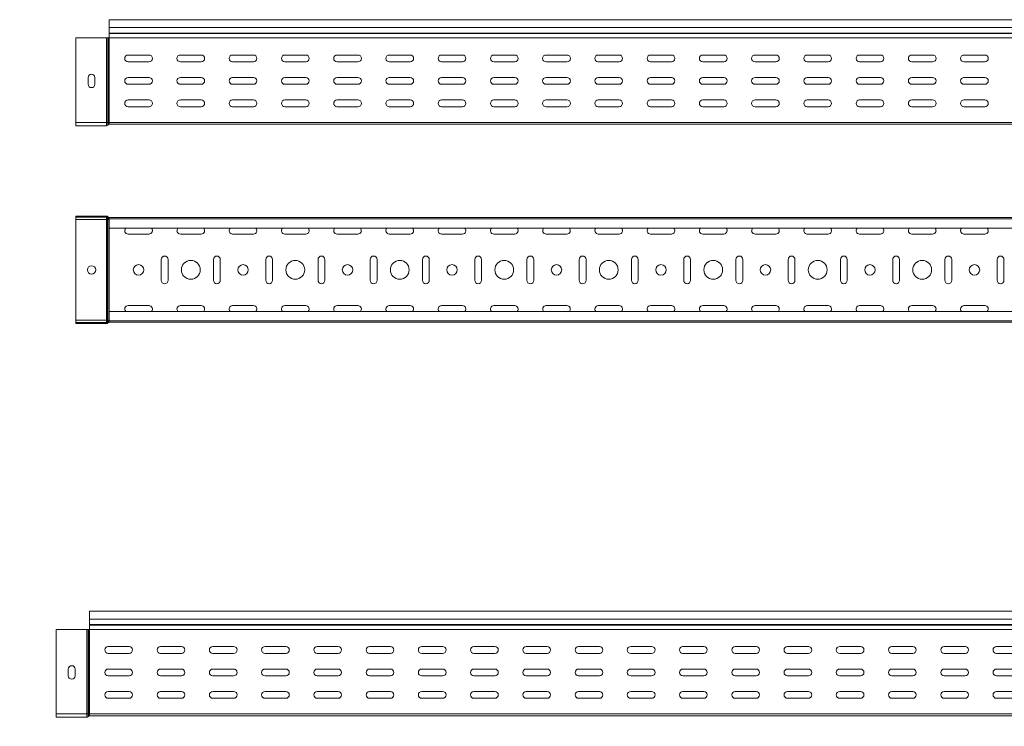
# Model space of a CAD drawing. Header units: millimetres. Extents: x -687 to 2818, y -3045 to -131.
# Tile 7 of 11: x 255 to 1198, y -807 to -131. Entities that reach past the tile are written whole.
import ezdxf

# ---------------------------------------------------------------- set-up
doc = ezdxf.new("R2010")
doc.units = ezdxf.units.MM
doc.styles.add('SLDTEXTSTYLE0', font='TXT', dxfattribs={"width": 0.7, "bigfont": 'bigfont'})

msp = doc.modelspace()

# ---------------------------------------------------------------- linework, layer by layer
at = {"color": 7, "linetype": 'Continuous', "lineweight": 15}
for p, q in [((2809.2, -131.13), (341.2, -131.13)), ((341.2, -138.58), (341.2, -131.13)), ((341.2, -138.58), (2809.2, -138.58)), ((341.2, -143.89), (341.2, -138.58)), ((309.2, -229.33), (309.2, -148.39)), ((338.53, -148.39), (309.2, -148.39)), ((338.53, -229.33), (338.53, -148.39)), ((339.86, -148.39), (338.53, -148.39)), ((339.86, -229.33), (339.86, -148.39)), ((340.33, -148.39), (339.86, -148.39)), ((340.33, -229.33), (340.33, -148.39)), ((341, -148.39), (340.33, -148.39)), ((341, -229.33), (341, -148.39)), ((341.2, -148.39), (341, -148.39)), ((341.2, -143.89), (2809.2, -143.89)), ((341.2, -144.25), (341.2, -143.89)), ((341.2, -144.25), (2809.2, -144.25)), ((341.2, -148.39), (341.2, -144.25)), ((341.2, -229.33), (341.2, -148.39)), ((341.2, -148.39), (2809.2, -148.39)), ((379.2, -164.9), (359.2, -164.9)), ((429.2, -164.9), (409.2, -164.9)), ((479.2, -164.9), (459.2, -164.9)), ((529.2, -164.9), (509.2, -164.9)), ((579.2, -164.9), (559.2, -164.9)), ((629.2, -164.9), (609.2, -164.9)), ((679.2, -164.9), (659.2, -164.9)), ((729.2, -164.9), (709.2, -164.9)), ((779.2, -164.9), (759.2, -164.9)), ((829.2, -164.9), (809.2, -164.9)), ((879.2, -164.9), (859.2, -164.9)), ((929.2, -164.9), (909.2, -164.9)), ((979.2, -164.9), (959.2, -164.9)), ((1029.2, -164.9), (1009.2, -164.9)), ((1079.2, -164.9), (1059.2, -164.9)), ((1129.2, -164.9), (1109.2, -164.9)), ((1179.2, -164.9), (1159.2, -164.9)), ((359.2, -171.4), (379.2, -171.4)), ((409.2, -171.4), (429.2, -171.4)), ((459.2, -171.4), (479.2, -171.4)), ((509.2, -171.4), (529.2, -171.4)), ((559.2, -171.4), (579.2, -171.4)), ((609.2, -171.4), (629.2, -171.4)), ((659.2, -171.4), (679.2, -171.4)), ((709.2, -171.4), (729.2, -171.4)), ((759.2, -171.4), (779.2, -171.4)), ((809.2, -171.4), (829.2, -171.4)), ((859.2, -171.4), (879.2, -171.4)), ((909.2, -171.4), (929.2, -171.4)), ((959.2, -171.4), (979.2, -171.4)), ((1009.2, -171.4), (1029.2, -171.4)), ((1059.2, -171.4), (1079.2, -171.4)), ((1109.2, -171.4), (1129.2, -171.4)), ((1159.2, -171.4), (1179.2, -171.4)), ((320.95, -192.9), (320.95, -186.4)), ((327.45, -186.4), (327.45, -192.9)), ((359.2, -186.4), (379.2, -186.4)), ((409.2, -186.4), (429.2, -186.4)), ((459.2, -186.4), (479.2, -186.4)), ((509.2, -186.4), (529.2, -186.4)), ((559.2, -186.4), (579.2, -186.4)), ((609.2, -186.4), (629.2, -186.4)), ((659.2, -186.4), (679.2, -186.4)), ((709.2, -186.4), (729.2, -186.4)), ((759.2, -186.4), (779.2, -186.4)), ((809.2, -186.4), (829.2, -186.4)), ((859.2, -186.4), (879.2, -186.4)), ((909.2, -186.4), (929.2, -186.4)), ((959.2, -186.4), (979.2, -186.4)), ((1009.2, -186.4), (1029.2, -186.4)), ((1059.2, -186.4), (1079.2, -186.4)), ((1109.2, -186.4), (1129.2, -186.4)), ((1159.2, -186.4), (1179.2, -186.4)), ((379.2, -192.9), (359.2, -192.9)), ((429.2, -192.9), (409.2, -192.9)), ((479.2, -192.9), (459.2, -192.9)), ((529.2, -192.9), (509.2, -192.9)), ((579.2, -192.9), (559.2, -192.9)), ((629.2, -192.9), (609.2, -192.9)), ((679.2, -192.9), (659.2, -192.9)), ((729.2, -192.9), (709.2, -192.9)), ((779.2, -192.9), (759.2, -192.9)), ((829.2, -192.9), (809.2, -192.9)), ((879.2, -192.9), (859.2, -192.9)), ((929.2, -192.9), (909.2, -192.9)), ((979.2, -192.9), (959.2, -192.9)), ((1029.2, -192.9), (1009.2, -192.9)), ((1079.2, -192.9), (1059.2, -192.9)), ((1129.2, -192.9), (1109.2, -192.9)), ((1179.2, -192.9), (1159.2, -192.9)), ((359.2, -207.9), (379.2, -207.9)), ((379.2, -214.4), (359.2, -214.4)), ((409.2, -207.9), (429.2, -207.9)), ((429.2, -214.4), (409.2, -214.4)), ((459.2, -207.9), (479.2, -207.9)), ((479.2, -214.4), (459.2, -214.4)), ((509.2, -207.9), (529.2, -207.9)), ((529.2, -214.4), (509.2, -214.4)), ((559.2, -207.9), (579.2, -207.9)), ((579.2, -214.4), (559.2, -214.4)), ((609.2, -207.9), (629.2, -207.9)), ((629.2, -214.4), (609.2, -214.4)), ((659.2, -207.9), (679.2, -207.9)), ((679.2, -214.4), (659.2, -214.4)), ((709.2, -207.9), (729.2, -207.9)), ((729.2, -214.4), (709.2, -214.4)), ((759.2, -207.9), (779.2, -207.9)), ((779.2, -214.4), (759.2, -214.4)), ((809.2, -207.9), (829.2, -207.9)), ((829.2, -214.4), (809.2, -214.4)), ((859.2, -207.9), (879.2, -207.9)), ((879.2, -214.4), (859.2, -214.4)), ((909.2, -207.9), (929.2, -207.9)), ((929.2, -214.4), (909.2, -214.4)), ((959.2, -207.9), (979.2, -207.9)), ((979.2, -214.4), (959.2, -214.4)), ((1009.2, -207.9), (1029.2, -207.9)), ((1029.2, -214.4), (1009.2, -214.4)), ((1059.2, -207.9), (1079.2, -207.9)), ((1079.2, -214.4), (1059.2, -214.4)), ((1109.2, -207.9), (1129.2, -207.9)), ((1129.2, -214.4), (1109.2, -214.4)), ((1159.2, -207.9), (1179.2, -207.9)), ((1179.2, -214.4), (1159.2, -214.4)), ((338.53, -229.33), (309.2, -229.33)), ((309.2, -232.53), (309.2, -229.33)), ((338.53, -232.53), (309.2, -232.53)), ((338.53, -232.53), (338.53, -229.33)), ((339.86, -229.33), (338.53, -229.33)), ((339.86, -231.94), (339.86, -229.33)), ((340.33, -229.33), (339.86, -229.33)), ((340.33, -231.42), (339.86, -231.94)), ((340.33, -231.42), (340.33, -229.33)), ((341, -229.33), (340.33, -229.33)), ((341, -231.13), (341, -229.33)), ((341.2, -229.33), (341, -229.33)), ((341.2, -231.13), (341, -231.13)), ((341.2, -231.13), (341.2, -229.33)), ((341.2, -229.33), (2809.2, -229.33)), ((341.2, -231.13), (2809.2, -231.13)), ((338.53, -319.06), (309.2, -319.06)), ((309.2, -319.96), (309.2, -319.06)), ((338.53, -319.96), (309.2, -319.96)), ((309.2, -319.96), (309.2, -322.26)), ((338.53, -319.96), (338.53, -319.06)), ((338.53, -319.96), (338.53, -322.26)), ((339.2, -320.25), (339.86, -319.65)), ((339.67, -320.77), (339.2, -320.25)), ((339.2, -320.25), (339.2, -322.26)), ((339.67, -320.77), (340.33, -320.16)), ((340.33, -320.16), (339.86, -319.65)), ((338.53, -322.26), (309.2, -322.26)), ((309.2, -322.26), (309.2, -418.66)), ((339.2, -322.26), (338.53, -322.26)), ((338.53, -322.26), (338.53, -418.66)), ((339.67, -322.26), (339.2, -322.26)), ((339.2, -322.26), (339.2, -418.66)), ((339.67, -320.77), (339.67, -322.26)), ((341, -322.26), (339.67, -322.26)), ((339.67, -322.26), (339.67, -418.66)), ((341.2, -320.46), (341, -320.46)), ((341, -321.36), (341, -320.46)), ((341.2, -321.36), (341, -321.36)), ((341, -321.36), (341, -322.26)), ((341.2, -322.26), (341, -322.26)), ((341, -322.26), (341, -418.66)), ((341.2, -321.58), (341.2, -320.46)), ((341.2, -320.46), (2809.2, -320.46)), ((2809.2, -321.58), (341.2, -321.58)), ((341.2, -330.68), (341.2, -321.58)), ((341.2, -330.68), (2809.2, -330.68)), ((341.2, -330.68), (341.2, -410.23)), ((359.2, -336.21), (379.2, -336.21)), ((409.2, -336.21), (429.2, -336.21)), ((459.2, -336.21), (479.2, -336.21)), ((509.2, -336.21), (529.2, -336.21)), ((559.2, -336.21), (579.2, -336.21)), ((609.2, -336.21), (629.2, -336.21)), ((659.2, -336.21), (679.2, -336.21)), ((709.2, -336.21), (729.2, -336.21)), ((759.2, -336.21), (779.2, -336.21)), ((809.2, -336.21), (829.2, -336.21)), ((859.2, -336.21), (879.2, -336.21)), ((909.2, -336.21), (929.2, -336.21)), ((959.2, -336.21), (979.2, -336.21)), ((1009.2, -336.21), (1029.2, -336.21)), ((1059.2, -336.21), (1079.2, -336.21)), ((1109.2, -336.21), (1129.2, -336.21)), ((1159.2, -336.21), (1179.2, -336.21)), ((390.95, -360.46), (390.95, -380.46)), ((397.45, -380.46), (397.45, -360.46)), ((440.95, -360.46), (440.95, -380.46)), ((447.45, -380.46), (447.45, -360.46)), ((490.95, -360.46), (490.95, -380.46)), ((497.45, -380.46), (497.45, -360.46)), ((540.95, -360.46), (540.95, -380.46)), ((547.45, -380.46), (547.45, -360.46)), ((590.95, -360.46), (590.95, -380.46)), ((597.45, -380.46), (597.45, -360.46)), ((640.95, -360.46), (640.95, -380.46)), ((647.45, -380.46), (647.45, -360.46)), ((690.95, -360.46), (690.95, -380.46)), ((697.45, -380.46), (697.45, -360.46)), ((740.95, -360.46), (740.95, -380.46)), ((747.45, -380.46), (747.45, -360.46)), ((790.95, -360.46), (790.95, -380.46)), ((797.45, -380.46), (797.45, -360.46)), ((840.95, -360.46), (840.95, -380.46)), ((847.45, -380.46), (847.45, -360.46)), ((890.95, -360.46), (890.95, -380.46)), ((897.45, -380.46), (897.45, -360.46)), ((940.95, -360.46), (940.95, -380.46)), ((947.45, -380.46), (947.45, -360.46)), ((990.95, -360.46), (990.95, -380.46)), ((997.45, -380.46), (997.45, -360.46)), ((1040.95, -360.46), (1040.95, -380.46)), ((1047.45, -380.46), (1047.45, -360.46)), ((1090.95, -360.46), (1090.95, -380.46)), ((1097.45, -380.46), (1097.45, -360.46)), ((1140.95, -360.46), (1140.95, -380.46)), ((1147.45, -380.46), (1147.45, -360.46)), ((1190.95, -360.46), (1190.95, -380.46)), ((1197.45, -380.46), (1197.45, -360.46)), ((379.2, -404.71), (359.2, -404.71)), ((429.2, -404.71), (409.2, -404.71)), ((479.2, -404.71), (459.2, -404.71)), ((529.2, -404.71), (509.2, -404.71)), ((579.2, -404.71), (559.2, -404.71)), ((629.2, -404.71), (609.2, -404.71)), ((679.2, -404.71), (659.2, -404.71)), ((729.2, -404.71), (709.2, -404.71)), ((779.2, -404.71), (759.2, -404.71)), ((829.2, -404.71), (809.2, -404.71)), ((879.2, -404.71), (859.2, -404.71)), ((929.2, -404.71), (909.2, -404.71)), ((979.2, -404.71), (959.2, -404.71)), ((1029.2, -404.71), (1009.2, -404.71)), ((1079.2, -404.71), (1059.2, -404.71)), ((1129.2, -404.71), (1109.2, -404.71)), ((1179.2, -404.71), (1159.2, -404.71)), ((2809.2, -410.23), (341.2, -410.23)), ((341.2, -419.33), (341.2, -410.23)), ((338.53, -418.66), (309.2, -418.66)), ((309.2, -418.66), (309.2, -420.96)), ((309.2, -420.96), (309.2, -421.86)), ((338.53, -420.96), (309.2, -420.96)), ((338.53, -421.86), (309.2, -421.86)), ((339.2, -418.66), (338.53, -418.66)), ((338.53, -418.66), (338.53, -420.96)), ((338.53, -420.96), (338.53, -421.86)), ((339.2, -418.66), (339.2, -420.66)), ((339.67, -418.66), (339.2, -418.66)), ((339.67, -420.15), (339.2, -420.66)), ((339.2, -420.66), (339.86, -421.27)), ((341, -418.66), (339.67, -418.66)), ((339.67, -418.66), (339.67, -420.15)), ((339.67, -420.15), (340.33, -420.75)), ((340.33, -420.75), (339.86, -421.27)), ((341.2, -418.66), (341, -418.66)), ((341, -418.66), (341, -419.56)), ((341, -419.56), (341, -420.46)), ((341.2, -419.56), (341, -419.56)), ((341.2, -420.46), (341, -420.46)), ((341.2, -419.33), (2809.2, -419.33)), ((341.2, -420.46), (341.2, -419.33)), ((341.2, -420.46), (2809.2, -420.46)), ((2790.22, -697.12), (322.22, -697.12)), ((322.22, -704.58), (322.22, -697.12)), ((322.22, -704.58), (2790.22, -704.58)), ((322.22, -709.89), (322.22, -704.58)), ((290.22, -795.32), (290.22, -714.38)), ((319.55, -714.38), (290.22, -714.38)), ((319.55, -795.32), (319.55, -714.38)), ((320.88, -714.38), (319.55, -714.38)), ((320.88, -795.32), (320.88, -714.38)), ((321.35, -714.38), (320.88, -714.38)), ((321.35, -795.32), (321.35, -714.38)), ((322.02, -714.38), (321.35, -714.38)), ((322.02, -795.32), (322.02, -714.38)), ((322.22, -714.38), (322.02, -714.38)), ((322.22, -709.89), (2790.22, -709.89)), ((322.22, -710.25), (322.22, -709.89)), ((322.22, -714.38), (322.22, -710.25)), ((322.22, -710.25), (2790.22, -710.25)), ((322.22, -714.38), (2790.22, -714.38)), ((322.22, -795.32), (322.22, -714.38)), ((360.22, -730.87), (340.22, -730.87)), ((410.22, -730.87), (390.22, -730.87)), ((460.22, -730.87), (440.22, -730.87)), ((510.22, -730.87), (490.22, -730.87)), ((560.22, -730.87), (540.22, -730.87)), ((610.22, -730.87), (590.22, -730.87)), ((660.22, -730.87), (640.22, -730.87)), ((710.22, -730.87), (690.22, -730.87)), ((760.22, -730.87), (740.22, -730.87)), ((810.22, -730.87), (790.22, -730.87)), ((860.22, -730.87), (840.22, -730.87)), ((910.22, -730.87), (890.22, -730.87)), ((960.22, -730.87), (940.22, -730.87)), ((1010.22, -730.87), (990.22, -730.87)), ((1060.22, -730.87), (1040.22, -730.87)), ((1110.22, -730.87), (1090.22, -730.87)), ((1160.22, -730.87), (1140.22, -730.87)), ((1210.22, -730.87), (1190.22, -730.87)), ((340.22, -737.37), (360.22, -737.37)), ((390.22, -737.37), (410.22, -737.37)), ((440.22, -737.37), (460.22, -737.37)), ((490.22, -737.37), (510.22, -737.37)), ((540.22, -737.37), (560.22, -737.37)), ((590.22, -737.37), (610.22, -737.37)), ((640.22, -737.37), (660.22, -737.37)), ((690.22, -737.37), (710.22, -737.37)), ((740.22, -737.37), (760.22, -737.37)), ((790.22, -737.37), (810.22, -737.37)), ((840.22, -737.37), (860.22, -737.37)), ((890.22, -737.37), (910.22, -737.37)), ((940.22, -737.37), (960.22, -737.37)), ((990.22, -737.37), (1010.22, -737.37)), ((1040.22, -737.37), (1060.22, -737.37)), ((1090.22, -737.37), (1110.22, -737.37)), ((1140.22, -737.37), (1160.22, -737.37)), ((1190.22, -737.37), (1210.22, -737.37)), ((301.97, -752.39), (301.97, -758.89)), ((308.47, -758.89), (308.47, -752.39)), ((360.22, -752.37), (340.22, -752.37)), ((410.22, -752.37), (390.22, -752.37)), ((460.22, -752.37), (440.22, -752.37)), ((510.22, -752.37), (490.22, -752.37)), ((560.22, -752.37), (540.22, -752.37)), ((610.22, -752.37), (590.22, -752.37)), ((660.22, -752.37), (640.22, -752.37)), ((710.22, -752.37), (690.22, -752.37)), ((760.22, -752.37), (740.22, -752.37)), ((810.22, -752.37), (790.22, -752.37)), ((860.22, -752.37), (840.22, -752.37)), ((910.22, -752.37), (890.22, -752.37)), ((960.22, -752.37), (940.22, -752.37)), ((1010.22, -752.37), (990.22, -752.37)), ((1060.22, -752.37), (1040.22, -752.37)), ((1110.22, -752.37), (1090.22, -752.37)), ((1160.22, -752.37), (1140.22, -752.37)), ((1210.22, -752.37), (1190.22, -752.37)), ((340.22, -758.87), (360.22, -758.87)), ((390.22, -758.87), (410.22, -758.87)), ((440.22, -758.87), (460.22, -758.87)), ((490.22, -758.87), (510.22, -758.87)), ((540.22, -758.87), (560.22, -758.87)), ((590.22, -758.87), (610.22, -758.87)), ((640.22, -758.87), (660.22, -758.87)), ((690.22, -758.87), (710.22, -758.87)), ((740.22, -758.87), (760.22, -758.87)), ((790.22, -758.87), (810.22, -758.87)), ((840.22, -758.87), (860.22, -758.87)), ((890.22, -758.87), (910.22, -758.87)), ((940.22, -758.87), (960.22, -758.87)), ((990.22, -758.87), (1010.22, -758.87)), ((1040.22, -758.87), (1060.22, -758.87)), ((1090.22, -758.87), (1110.22, -758.87)), ((1140.22, -758.87), (1160.22, -758.87)), ((1190.22, -758.87), (1210.22, -758.87)), ((360.22, -773.87), (340.22, -773.87)), ((340.22, -780.37), (360.22, -780.37)), ((410.22, -773.87), (390.22, -773.87)), ((390.22, -780.37), (410.22, -780.37)), ((460.22, -773.87), (440.22, -773.87)), ((440.22, -780.37), (460.22, -780.37)), ((510.22, -773.87), (490.22, -773.87)), ((490.22, -780.37), (510.22, -780.37)), ((560.22, -773.87), (540.22, -773.87)), ((540.22, -780.37), (560.22, -780.37)), ((610.22, -773.87), (590.22, -773.87)), ((590.22, -780.37), (610.22, -780.37)), ((660.22, -773.87), (640.22, -773.87)), ((640.22, -780.37), (660.22, -780.37)), ((710.22, -773.87), (690.22, -773.87)), ((690.22, -780.37), (710.22, -780.37)), ((760.22, -773.87), (740.22, -773.87)), ((740.22, -780.37), (760.22, -780.37)), ((810.22, -773.87), (790.22, -773.87)), ((790.22, -780.37), (810.22, -780.37)), ((860.22, -773.87), (840.22, -773.87)), ((840.22, -780.37), (860.22, -780.37)), ((910.22, -773.87), (890.22, -773.87)), ((890.22, -780.37), (910.22, -780.37)), ((960.22, -773.87), (940.22, -773.87)), ((940.22, -780.37), (960.22, -780.37)), ((1010.22, -773.87), (990.22, -773.87)), ((990.22, -780.37), (1010.22, -780.37)), ((1060.22, -773.87), (1040.22, -773.87)), ((1040.22, -780.37), (1060.22, -780.37)), ((1110.22, -773.87), (1090.22, -773.87)), ((1090.22, -780.37), (1110.22, -780.37)), ((1160.22, -773.87), (1140.22, -773.87)), ((1140.22, -780.37), (1160.22, -780.37)), ((1210.22, -773.87), (1190.22, -773.87)), ((1190.22, -780.37), (1210.22, -780.37)), ((319.55, -795.32), (290.22, -795.32)), ((290.22, -798.52), (290.22, -795.32)), ((319.55, -798.52), (290.22, -798.52)), ((319.55, -798.52), (319.55, -795.32)), ((320.88, -795.32), (319.55, -795.32)), ((320.88, -797.93), (320.88, -795.32)), ((321.35, -795.32), (320.88, -795.32)), ((321.35, -797.42), (320.88, -797.93)), ((321.35, -797.42), (321.35, -795.32)), ((322.02, -795.32), (321.35, -795.32)), ((322.02, -797.12), (322.02, -795.32)), ((322.22, -795.32), (322.02, -795.32)), ((322.22, -797.12), (322.02, -797.12)), ((322.22, -795.32), (2790.22, -795.32)), ((322.22, -797.12), (322.22, -795.32)), ((322.22, -797.12), (2790.22, -797.12))]:
    msp.add_line(p, q, dxfattribs=at)
for centre, radius in [((324.2, -370.46), 4), ((369.2, -370.46), 5), ((419.2, -370.46), 9), ((469.2, -370.46), 5), ((519.2, -370.46), 9), ((569.2, -370.46), 5), ((619.2, -370.46), 9), ((669.2, -370.46), 5), ((719.2, -370.46), 9), ((769.2, -370.46), 5), ((819.2, -370.46), 9), ((869.2, -370.46), 5), ((919.2, -370.46), 9), ((969.2, -370.46), 5), ((1019.2, -370.46), 9), ((1069.2, -370.46), 5), ((1119.2, -370.46), 9), ((1169.2, -370.46), 5)]:
    msp.add_circle(centre, radius, dxfattribs=at)
for centre, radius, start, end in [((359.2, -168.15), 3.25, 90, 270), ((379.2, -168.15), 3.25, 270, 90), ((409.2, -168.15), 3.25, 90, 270), ((429.2, -168.15), 3.25, 270, 90), ((459.2, -168.15), 3.25, 90, 270), ((479.2, -168.15), 3.25, 270, 90), ((509.2, -168.15), 3.25, 90, 270), ((529.2, -168.15), 3.25, 270, 90), ((559.2, -168.15), 3.25, 90, 270), ((579.2, -168.15), 3.25, 270, 90), ((609.2, -168.15), 3.25, 90, 270), ((629.2, -168.15), 3.25, 270, 90), ((659.2, -168.15), 3.25, 90, 270), ((679.2, -168.15), 3.25, 270, 90), ((709.2, -168.15), 3.25, 90, 270), ((729.2, -168.15), 3.25, 270, 90), ((759.2, -168.15), 3.25, 90, 270), ((779.2, -168.15), 3.25, 270, 90), ((809.2, -168.15), 3.25, 90, 270), ((829.2, -168.15), 3.25, 270, 90), ((859.2, -168.15), 3.25, 90, 270), ((879.2, -168.15), 3.25, 270, 90), ((909.2, -168.15), 3.25, 90, 270), ((929.2, -168.15), 3.25, 270, 90), ((959.2, -168.15), 3.25, 90, 270), ((979.2, -168.15), 3.25, 270, 90), ((1009.2, -168.15), 3.25, 90, 270), ((1029.2, -168.15), 3.25, 270, 90), ((1059.2, -168.15), 3.25, 90, 270), ((1079.2, -168.15), 3.25, 270, 90), ((1109.2, -168.15), 3.25, 90, 270), ((1129.2, -168.15), 3.25, 270, 90), ((1159.2, -168.15), 3.25, 90, 270), ((1179.2, -168.15), 3.25, 270, 90), ((324.2, -186.4), 3.25, 0, 180), ((359.2, -189.65), 3.25, 90, 270), ((379.2, -189.65), 3.25, 270, 90), ((409.2, -189.65), 3.25, 90, 270), ((429.2, -189.65), 3.25, 270, 90), ((459.2, -189.65), 3.25, 90, 270), ((479.2, -189.65), 3.25, 270, 90), ((509.2, -189.65), 3.25, 90, 270), ((529.2, -189.65), 3.25, 270, 90), ((559.2, -189.65), 3.25, 90, 270), ((579.2, -189.65), 3.25, 270, 90), ((609.2, -189.65), 3.25, 90, 270), ((629.2, -189.65), 3.25, 270, 90), ((659.2, -189.65), 3.25, 90, 270), ((679.2, -189.65), 3.25, 270, 90), ((709.2, -189.65), 3.25, 90, 270), ((729.2, -189.65), 3.25, 270, 90), ((759.2, -189.65), 3.25, 90, 270), ((779.2, -189.65), 3.25, 270, 90), ((809.2, -189.65), 3.25, 90, 270), ((829.2, -189.65), 3.25, 270, 90), ((859.2, -189.65), 3.25, 90, 270), ((879.2, -189.65), 3.25, 270, 90), ((909.2, -189.65), 3.25, 90, 270), ((929.2, -189.65), 3.25, 270, 90), ((959.2, -189.65), 3.25, 90, 270), ((979.2, -189.65), 3.25, 270, 90), ((1009.2, -189.65), 3.25, 90, 270), ((1029.2, -189.65), 3.25, 270, 90), ((1059.2, -189.65), 3.25, 90, 270), ((1079.2, -189.65), 3.25, 270, 90), ((1109.2, -189.65), 3.25, 90, 270), ((1129.2, -189.65), 3.25, 270, 90), ((1159.2, -189.65), 3.25, 90, 270), ((1179.2, -189.65), 3.25, 270, 90), ((324.2, -192.9), 3.25, 180, 0), ((359.2, -211.15), 3.25, 90, 270), ((379.2, -211.15), 3.25, 270, 90), ((409.2, -211.15), 3.25, 90, 270), ((429.2, -211.15), 3.25, 270, 90), ((459.2, -211.15), 3.25, 90, 270), ((479.2, -211.15), 3.25, 270, 90), ((509.2, -211.15), 3.25, 90, 270), ((529.2, -211.15), 3.25, 270, 90), ((559.2, -211.15), 3.25, 90, 270), ((579.2, -211.15), 3.25, 270, 90), ((609.2, -211.15), 3.25, 90, 270), ((629.2, -211.15), 3.25, 270, 90), ((659.2, -211.15), 3.25, 90, 270), ((679.2, -211.15), 3.25, 270, 90), ((709.2, -211.15), 3.25, 90, 270), ((729.2, -211.15), 3.25, 270, 90), ((759.2, -211.15), 3.25, 90, 270), ((779.2, -211.15), 3.25, 270, 90), ((809.2, -211.15), 3.25, 90, 270), ((829.2, -211.15), 3.25, 270, 90), ((859.2, -211.15), 3.25, 90, 270), ((879.2, -211.15), 3.25, 270, 90), ((909.2, -211.15), 3.25, 90, 270), ((929.2, -211.15), 3.25, 270, 90), ((959.2, -211.15), 3.25, 90, 270), ((979.2, -211.15), 3.25, 270, 90), ((1009.2, -211.15), 3.25, 90, 270), ((1029.2, -211.15), 3.25, 270, 90), ((1059.2, -211.15), 3.25, 90, 270), ((1079.2, -211.15), 3.25, 270, 90), ((1109.2, -211.15), 3.25, 90, 270), ((1129.2, -211.15), 3.25, 270, 90), ((1159.2, -211.15), 3.25, 90, 270), ((1179.2, -211.15), 3.25, 270, 90), ((338.53, -230.73), 1.8, 270, 317.68589), ((341, -232.03), 0.9, 90, 137.68589), ((338.53, -320.86), 1.8, 42.31411, 90), ((338.53, -320.86), 0.9, 42.31411, 90), ((341, -319.56), 0.9, 222.31411, 270), ((341, -319.56), 1.8, 222.31411, 270), ((359.2, -332.96), 3.25, 135.573, 270), ((379.2, -332.96), 3.25, 270, 44.427), ((409.2, -332.96), 3.25, 135.573, 270), ((429.2, -332.96), 3.25, 270, 44.427), ((459.2, -332.96), 3.25, 135.573, 270), ((479.2, -332.96), 3.25, 270, 44.427), ((509.2, -332.96), 3.25, 135.573, 270), ((529.2, -332.96), 3.25, 270, 44.427), ((559.2, -332.96), 3.25, 135.573, 270), ((579.2, -332.96), 3.25, 270, 44.427), ((609.2, -332.96), 3.25, 135.573, 270), ((629.2, -332.96), 3.25, 270, 44.427), ((659.2, -332.96), 3.25, 135.573, 270), ((679.2, -332.96), 3.25, 270, 44.427), ((709.2, -332.96), 3.25, 135.573, 270), ((729.2, -332.96), 3.25, 270, 44.427), ((759.2, -332.96), 3.25, 135.573, 270), ((779.2, -332.96), 3.25, 270, 44.427), ((809.2, -332.96), 3.25, 135.573, 270), ((829.2, -332.96), 3.25, 270, 44.427), ((859.2, -332.96), 3.25, 135.573, 270), ((879.2, -332.96), 3.25, 270, 44.427), ((909.2, -332.96), 3.25, 135.573, 270), ((929.2, -332.96), 3.25, 270, 44.427), ((959.2, -332.96), 3.25, 135.573, 270), ((979.2, -332.96), 3.25, 270, 44.427), ((1009.2, -332.96), 3.25, 135.573, 270), ((1029.2, -332.96), 3.25, 270, 44.427), ((1059.2, -332.96), 3.25, 135.573, 270), ((1079.2, -332.96), 3.25, 270, 44.427), ((1109.2, -332.96), 3.25, 135.573, 270), ((1129.2, -332.96), 3.25, 270, 44.427), ((1159.2, -332.96), 3.25, 135.573, 270), ((1179.2, -332.96), 3.25, 270, 44.427), ((394.2, -360.46), 3.25, 0, 180), ((444.2, -360.46), 3.25, 0, 180), ((494.2, -360.46), 3.25, 0, 180), ((544.2, -360.46), 3.25, 0, 180), ((594.2, -360.46), 3.25, 0, 180), ((644.2, -360.46), 3.25, 0, 180), ((694.2, -360.46), 3.25, 0, 180), ((744.2, -360.46), 3.25, 0, 180), ((794.2, -360.46), 3.25, 0, 180), ((844.2, -360.46), 3.25, 0, 180), ((894.2, -360.46), 3.25, 0, 180), ((944.2, -360.46), 3.25, 0, 180), ((994.2, -360.46), 3.25, 0, 180), ((1044.2, -360.46), 3.25, 0, 180), ((1094.2, -360.46), 3.25, 0, 180), ((1144.2, -360.46), 3.25, 0, 180), ((1194.2, -360.46), 3.25, 0, 180), ((394.2, -380.46), 3.25, 180, 0), ((444.2, -380.46), 3.25, 180, 0), ((494.2, -380.46), 3.25, 180, 0), ((544.2, -380.46), 3.25, 180, 0), ((594.2, -380.46), 3.25, 180, 0), ((644.2, -380.46), 3.25, 180, 0), ((694.2, -380.46), 3.25, 180, 0), ((744.2, -380.46), 3.25, 180, 0), ((794.2, -380.46), 3.25, 180, 0), ((844.2, -380.46), 3.25, 180, 0), ((894.2, -380.46), 3.25, 180, 0), ((944.2, -380.46), 3.25, 180, 0), ((994.2, -380.46), 3.25, 180, 0), ((1044.2, -380.46), 3.25, 180, 0), ((1094.2, -380.46), 3.25, 180, 0), ((1144.2, -380.46), 3.25, 180, 0), ((1194.2, -380.46), 3.25, 180, 0), ((359.2, -407.96), 3.25, 90, 224.427), ((379.2, -407.96), 3.25, 315.573, 90), ((409.2, -407.96), 3.25, 90, 224.427), ((429.2, -407.96), 3.25, 315.573, 90), ((459.2, -407.96), 3.25, 90, 224.427), ((479.2, -407.96), 3.25, 315.573, 90), ((509.2, -407.96), 3.25, 90, 224.427), ((529.2, -407.96), 3.25, 315.573, 90), ((559.2, -407.96), 3.25, 90, 224.427), ((579.2, -407.96), 3.25, 315.573, 90), ((609.2, -407.96), 3.25, 90, 224.427), ((629.2, -407.96), 3.25, 315.573, 90), ((659.2, -407.96), 3.25, 90, 224.427), ((679.2, -407.96), 3.25, 315.573, 90), ((709.2, -407.96), 3.25, 90, 224.427), ((729.2, -407.96), 3.25, 315.573, 90), ((759.2, -407.96), 3.25, 90, 224.427), ((779.2, -407.96), 3.25, 315.573, 90), ((809.2, -407.96), 3.25, 90, 224.427), ((829.2, -407.96), 3.25, 315.573, 90), ((859.2, -407.96), 3.25, 90, 224.427), ((879.2, -407.96), 3.25, 315.573, 90), ((909.2, -407.96), 3.25, 90, 224.427), ((929.2, -407.96), 3.25, 315.573, 90), ((959.2, -407.96), 3.25, 90, 224.427), ((979.2, -407.96), 3.25, 315.573, 90), ((1009.2, -407.96), 3.25, 90, 224.427), ((1029.2, -407.96), 3.25, 315.573, 90), ((1059.2, -407.96), 3.25, 90, 224.427), ((1079.2, -407.96), 3.25, 315.573, 90), ((1109.2, -407.96), 3.25, 90, 224.427), ((1129.2, -407.96), 3.25, 315.573, 90), ((1159.2, -407.96), 3.25, 90, 224.427), ((1179.2, -407.96), 3.25, 315.573, 90), ((338.53, -420.06), 0.9, 270, 317.68589), ((338.53, -420.06), 1.8, 270, 317.68589), ((341, -421.36), 1.8, 90, 137.68589), ((341, -421.36), 0.9, 90, 137.68589), ((340.22, -734.12), 3.25, 90, 270), ((360.22, -734.12), 3.25, 270, 90), ((390.22, -734.12), 3.25, 90, 270), ((410.22, -734.12), 3.25, 270, 90), ((440.22, -734.12), 3.25, 90, 270), ((460.22, -734.12), 3.25, 270, 90), ((490.22, -734.12), 3.25, 90, 270), ((510.22, -734.12), 3.25, 270, 90), ((540.22, -734.12), 3.25, 90, 270), ((560.22, -734.12), 3.25, 270, 90), ((590.22, -734.12), 3.25, 90, 270), ((610.22, -734.12), 3.25, 270, 90), ((640.22, -734.12), 3.25, 90, 270), ((660.22, -734.12), 3.25, 270, 90), ((690.22, -734.12), 3.25, 90, 270), ((710.22, -734.12), 3.25, 270, 90), ((740.22, -734.12), 3.25, 90, 270), ((760.22, -734.12), 3.25, 270, 90), ((790.22, -734.12), 3.25, 90, 270), ((810.22, -734.12), 3.25, 270, 90), ((840.22, -734.12), 3.25, 90, 270), ((860.22, -734.12), 3.25, 270, 90), ((890.22, -734.12), 3.25, 90, 270), ((910.22, -734.12), 3.25, 270, 90), ((940.22, -734.12), 3.25, 90, 270), ((960.22, -734.12), 3.25, 270, 90), ((990.22, -734.12), 3.25, 90, 270), ((1010.22, -734.12), 3.25, 270, 90), ((1040.22, -734.12), 3.25, 90, 270), ((1060.22, -734.12), 3.25, 270, 90), ((1090.22, -734.12), 3.25, 90, 270), ((1110.22, -734.12), 3.25, 270, 90), ((1140.22, -734.12), 3.25, 90, 270), ((1160.22, -734.12), 3.25, 270, 90), ((1190.22, -734.12), 3.25, 90, 270), ((305.22, -752.39), 3.25, 0, 180), ((340.22, -755.62), 3.25, 90, 270), ((360.22, -755.62), 3.25, 270, 90), ((390.22, -755.62), 3.25, 90, 270), ((410.22, -755.62), 3.25, 270, 90), ((440.22, -755.62), 3.25, 90, 270), ((460.22, -755.62), 3.25, 270, 90), ((490.22, -755.62), 3.25, 90, 270), ((510.22, -755.62), 3.25, 270, 90), ((540.22, -755.62), 3.25, 90, 270), ((560.22, -755.62), 3.25, 270, 90), ((590.22, -755.62), 3.25, 90, 270), ((610.22, -755.62), 3.25, 270, 90), ((640.22, -755.62), 3.25, 90, 270), ((660.22, -755.62), 3.25, 270, 90), ((690.22, -755.62), 3.25, 90, 270), ((710.22, -755.62), 3.25, 270, 90), ((740.22, -755.62), 3.25, 90, 270), ((760.22, -755.62), 3.25, 270, 90), ((790.22, -755.62), 3.25, 90, 270), ((810.22, -755.62), 3.25, 270, 90), ((840.22, -755.62), 3.25, 90, 270), ((860.22, -755.62), 3.25, 270, 90), ((890.22, -755.62), 3.25, 90, 270), ((910.22, -755.62), 3.25, 270, 90), ((940.22, -755.62), 3.25, 90, 270), ((960.22, -755.62), 3.25, 270, 90), ((990.22, -755.62), 3.25, 90, 270), ((1010.22, -755.62), 3.25, 270, 90), ((1040.22, -755.62), 3.25, 90, 270), ((1060.22, -755.62), 3.25, 270, 90), ((1090.22, -755.62), 3.25, 90, 270), ((1110.22, -755.62), 3.25, 270, 90), ((1140.22, -755.62), 3.25, 90, 270), ((1160.22, -755.62), 3.25, 270, 90), ((1190.22, -755.62), 3.25, 90, 270), ((305.22, -758.89), 3.25, 180, 0), ((340.22, -777.12), 3.25, 90, 270), ((360.22, -777.12), 3.25, 270, 90), ((390.22, -777.12), 3.25, 90, 270), ((410.22, -777.12), 3.25, 270, 90), ((440.22, -777.12), 3.25, 90, 270), ((460.22, -777.12), 3.25, 270, 90), ((490.22, -777.12), 3.25, 90, 270), ((510.22, -777.12), 3.25, 270, 90), ((540.22, -777.12), 3.25, 90, 270), ((560.22, -777.12), 3.25, 270, 90), ((590.22, -777.12), 3.25, 90, 270), ((610.22, -777.12), 3.25, 270, 90), ((640.22, -777.12), 3.25, 90, 270), ((660.22, -777.12), 3.25, 270, 90), ((690.22, -777.12), 3.25, 90, 270), ((710.22, -777.12), 3.25, 270, 90), ((740.22, -777.12), 3.25, 90, 270), ((760.22, -777.12), 3.25, 270, 90), ((790.22, -777.12), 3.25, 90, 270), ((810.22, -777.12), 3.25, 270, 90), ((840.22, -777.12), 3.25, 90, 270), ((860.22, -777.12), 3.25, 270, 90), ((890.22, -777.12), 3.25, 90, 270), ((910.22, -777.12), 3.25, 270, 90), ((940.22, -777.12), 3.25, 90, 270), ((960.22, -777.12), 3.25, 270, 90), ((990.22, -777.12), 3.25, 90, 270), ((1010.22, -777.12), 3.25, 270, 90), ((1040.22, -777.12), 3.25, 90, 270), ((1060.22, -777.12), 3.25, 270, 90), ((1090.22, -777.12), 3.25, 90, 270), ((1110.22, -777.12), 3.25, 270, 90), ((1140.22, -777.12), 3.25, 90, 270), ((1160.22, -777.12), 3.25, 270, 90), ((1190.22, -777.12), 3.25, 90, 270), ((319.55, -796.72), 1.8, 270, 317.68589), ((322.02, -798.02), 0.9, 90, 137.68589)]:
    msp.add_arc(centre, radius, start, end, dxfattribs=at)

# ---------------------------------------------------------------- texts
at = {"color": 7, "linetype": 'Continuous', "lineweight": 0, "char_height": 30, "attachment_point": 1, "style": 'SLDTEXTSTYLE0'}
for s, insert in [('012113 \\M+1844C\\M+1844E\\M+1844D\\M+18448\\M+18453(\\M+1844D)-100\\M+18487100\\M+18481\\M+18482', (-687.51, -163.19)), ('012213 \\M+1844C\\M+1844E\\M+1844D\\M+18448\\M+18453(\\M+1844D) -200\\M+18487100\\M+18481\\M+18482', (-687.51, -719.81))]:
    msp.add_mtext(s, dxfattribs=dict(at, insert=insert))

doc.saveas('drawing.dxf')
